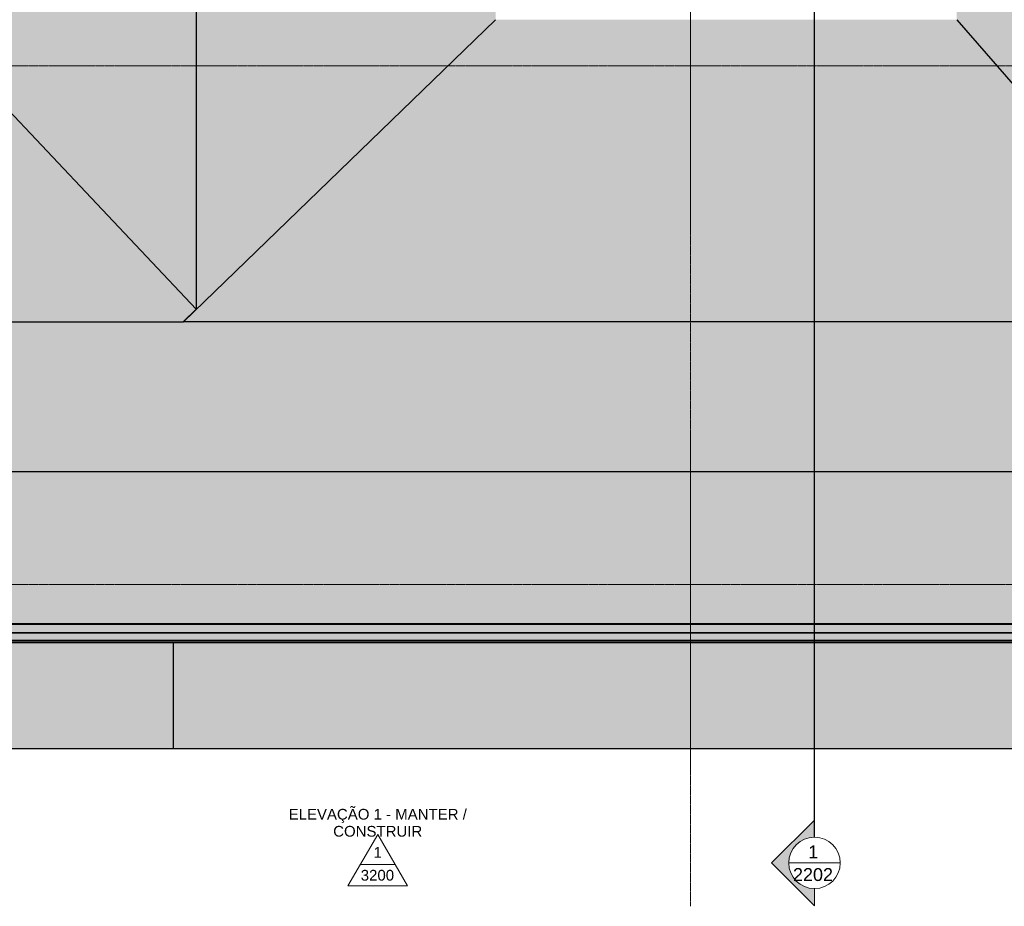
# Model space of a CAD drawing. Header units: millimetres. Extents: x -33648 to 9790, y -21926 to 4340.
# Tile 4 of 7: x -18017 to -6546, y -21926 to -11590. Entities that reach past the tile are written whole.
import ezdxf

# ---------------------------------------------------------------- set-up
doc = ezdxf.new("R2010")
doc.units = ezdxf.units.MM
doc.linetypes.add('_Traço - ponto', pattern=[16, 12, -2, 0, -2])
for name, color, linetype, lineweight in [('A-FLOR', 192, 'Continuous', 25), ('A-FLOR-PATT', 8, 'Continuous', 25), ('A-GENM', 13, 'Continuous', 18), ('A-ROOF', 132, 'Continuous', 25), ('A-ROOF-OTLN', 132, 'Continuous', 18), ('A-ROOF-PATT', 132, 'Continuous', 25), ('G-ANNO-SYMB', 111, 'Continuous', 9), ('S-GRID', 1, 'Continuous', 9)]:
    doc.layers.add(name, color=color, linetype=linetype, lineweight=lineweight)
doc.styles.add('Arial', font='arial.ttf', dxfattribs={"height": 125})
doc.styles.add('Arial_2', font='arial.ttf', dxfattribs={"height": 150})

# ---------------------------------------------------------------- blocks, each defined once
blk = doc.blocks.new('Generic Models 19 - Generic Models 19-3087287-PLANTA COBERTURA - MANTER _ CONSTRUIR')
at = {"layer": 'A-GENM'}
for p, q in [((-6679, -3140), (-6786, -3140)), ((-6786, -3140), (-6786, -3190)), ((-6786, -3190), (3344, -3190)), ((-6207, -3135), (-6679, -3135)), ((-6679, -3135), (-6679, -3140)), ((-6207, -3140), (-6207, -3135)), ((2764, -3140), (-6207, -3140)), ((3236, -3120), (2764, -3120)), ((2764, -3120), (2764, -3140)), ((3236, -3140), (3236, -3120)), ((3394, -3140), (3236, -3140)), ((3344, -18380), (3344, -3190)), ((3394, -3313), (3394, -3140)), ((3414, -3313), (3394, -3313)), ((3414, -3785), (3414, -3313)), ((3394, -3785), (3414, -3785)), ((3394, -17735), (3394, -3785)), ((3414, -17735), (3394, -17735)), ((3414, -18206), (3414, -17735)), ((3394, -18206), (3414, -18206)), ((3394, -18430), (3394, -18206)), ((2095, -18390), (2095, -18380)), ((2129, -18380), (2095, -18380)), ((2095, -18405), (2095, -18390)), ((2095, -18390), (2310, -18390)), ((3050, -18405), (2095, -18405)), ((2310, -18390), (2310, -18380)), ((3013, -18390), (2310, -18390)), ((3013, -18380), (3013, -18390)), ((3015, -18390), (3013, -18390)), ((3015, -18390), (3015, -18380)), ((3034, -18390), (3015, -18390)), ((3021, -18380), (3031, -18380)), ((3034, -18395), (3034, -18390)), ((3041, -18395), (3034, -18395)), ((3041, -18400), (3041, -18395)), ((3050, -18400), (3041, -18400)), ((3050, -18405), (3050, -18400)), ((3069, -18405), (3050, -18405)), ((3069, -18415), (3069, -18405)), ((3075, -18415), (3069, -18415)), ((3075, -18420), (3075, -18415)), ((3082, -18420), (3075, -18420)), ((3088, -18430), (3088, -18428)), ((3094, -18430), (3088, -18430)), ((3344, -18380), (3094, -18380)), ((3094, -18380), (3094, -18430)), ((3094, -18430), (3394, -18430))]:
    blk.add_line(p, q, dxfattribs=at)
blk.add_open_spline([(3088, -18428), (3087, -18427), (3087, -18425), (3085, -18423), (3084, -18422), (3083, -18421), (3082, -18420), (3081, -18420), (3080, -18419), (3079, -18419), (3077, -18419), (3076, -18420), (3075, -18420)], degree=3, knots=[0, 0, 0, 0, 0.166667, 0.25, 0.333333, 0.416667, 0.5, 0.583333, 0.666667, 0.75, 0.833333, 1, 1, 1, 1], dxfattribs=at)
blk = doc.blocks.new('Generic Models 1 - Generic Models 24-4258923-PLANTA COBERTURA - MANTER _ CONSTRUIR')
at = {"layer": 'A-GENM', "lineweight": 25}
for points in [[(-17966, -18634), (-17866, -18634), (-17866, -18632), (-17966, -18632)], [(-10366, -18634), (-10266, -18634), (-10266, -18632), (-10366, -18632)]]:
    blk.add_hatch(color=254, dxfattribs=at).paths.add_polyline_path(points, flags=0)
at = {"layer": 'A-GENM', "color": 5, "lineweight": 25}
for p, q in [((-17966, -18634), (-17966, -18632)), ((-17866, -18632), (-17866, -18634)), ((-10366, -18634), (-10366, -18632)), ((-10266, -18632), (-10266, -18634))]:
    blk.add_line(p, q, dxfattribs=at)
blk = doc.blocks.new('ORNAMENTO SUPERIOR - ORNAMENTO SUPERIOR-4323885-PLANTA COBERTURA - MANTER _ CONSTRUIR')
at = {"layer": 'A-GENM'}
for p, q in [((-7055, -2875), (-7055, -3437)), ((3633, -2875), (-7055, -2875)), ((3633, -18632), (3633, -2875)), ((-7055, -3449), (-7055, -3641)), ((-6771, -3641), (-6771, -3449)), ((-7055, -3654), (-7055, -3655)), ((-6771, -3655), (-6771, -3654)), ((2095, -18348), (2090, -18348)), ((2090, -18632), (3633, -18632))]:
    blk.add_line(p, q, dxfattribs=at)
blk = doc.blocks.new('Elevation - Elevation mark-2836346-PLANTA COBERTURA - MANTER _ CONSTRUIR')
at = {"layer": 'G-ANNO-SYMB'}
for p, q in [((0, 8), (-6.93, -4)), ((6.93, -4), (0, 8)), ((4.04, 1), (-4.04, 1)), ((-6.93, -4), (6.93, -4))]:
    blk.add_line(p, q, dxfattribs=at)
blk = doc.blocks.new('Section - M_Section head ABNT-2836546-PLANTA COBERTURA - MANTER _ CONSTRUIR')
at = {"layer": 'G-ANNO-SYMB'}
h = blk.add_hatch(color=256, dxfattribs=at)
edge = h.paths.add_edge_path(flags=0)
edge.add_line((-6, 10), (4, 0))
edge.add_line((4, 0), (0, 0))
edge.add_arc((-6, 0), 6, 0, 180)
edge.add_line((-12, 0), (-16, 0))
edge.add_line((-16, 0), (-6, 10))
for p, q in [((-16, 0), (-6, 10)), ((-6, 10), (-16, 0)), ((4, 0), (-6, 10)), ((4, 0), (-6, 10)), ((0, 0), (4, 0)), ((-16, 0), (-12, 0))]:
    blk.add_line(p, q, dxfattribs=at)
for start, end in [(360, 180), (0, 180), (180, 0)]:
    blk.add_arc((-6, 0), 6, start, end, dxfattribs=at)

msp = doc.modelspace()

# ---------------------------------------------------------------- hatches: boundary and pattern name
at = {"layer": 'A-FLOR-PATT'}
h = msp.add_hatch(color=254, dxfattribs=at)
h.paths.add_polyline_path([(-30510.78, -20085.566), (-16225.78, -20085.566), (-16225.78, -18854.479), (-30510.78, -18854.479), (-30510.78, -18933.503)], flags=0)
h.paths.add_polyline_path([(-21427.967, -18633.899), (-17965.632, -18633.899), (-17965.632, -18632.466), (-22177.632, -18632.466), (-22177.632, -18633.899), (-22071.118, -18633.899)], flags=0)
h.paths.add_polyline_path([(-16225.78, -18633.899), (-16225.78, -18632.466), (-17865.632, -18632.466), (-17865.632, -18633.899), (-16282.755, -18633.899)], flags=0)
h.paths.add_polyline_path([(-30502.213, -18633.899), (-28885.632, -18633.899), (-28885.632, -18632.466), (-30500.78, -18632.466), (-30500.78, -18433.492), (-30502.213, -18433.492), (-30502.213, -18632.466)], flags=0)
h.paths.add_polyline_path([(-22277.632, -18633.899), (-22277.632, -18632.466), (-25617.632, -18632.466), (-25617.632, -18633.899), (-22714.269, -18633.899)], flags=0)
h.paths.add_polyline_path([(-28785.632, -18633.899), (-25717.632, -18633.899), (-25717.632, -18632.466), (-28785.632, -18632.466)], flags=0)
h = msp.add_hatch(color=254, dxfattribs=at)
h.paths.add_polyline_path([(-16225.78, -20085.566), (-3425.975, -20085.566), (-3425.975, -18854.479), (-16225.78, -18854.479), (-16225.78, -18933.503)], flags=0)
h.paths.add_polyline_path([(-12423.847, -18633.899), (-10365.632, -18633.899), (-10365.632, -18632.466), (-16225.78, -18632.466), (-16225.78, -18633.899), (-13066.998, -18633.899)], flags=0)
h.paths.add_polyline_path([(-7921.787, -18633.899), (-4145.632, -18633.899), (-4145.632, -18632.466), (-10265.632, -18632.466), (-10265.632, -18633.899), (-8564.939, -18633.899)], flags=0)
h.paths.add_polyline_path([(-4045.632, -18633.899), (-3425.975, -18633.899), (-3425.975, -18632.466), (-4045.632, -18632.466)], flags=0)
at = {"layer": 'A-ROOF'}
msp.add_hatch(color=254, dxfattribs=at).paths.add_polyline_path([(-16110.538, -15111.326), (-12472.141, -11589.517), (-12472.141, -6093.492), (-15961.139, -3395.314), (-15961.139, -14966.045), (-16110.884, -15110.992)], flags=0)
at = {"layer": 'A-ROOF-OTLN'}
for points in [[(2047.059, -18738.202), (2089.714, -18738.202), (2089.714, -18638.899), (-30507.213, -18638.899), (-30606.516, -18738.202), (1725.484, -18738.202)], [(2047.059, -18638.899), (2089.714, -18638.899), (2089.714, -18633.899), (-30502.213, -18633.899), (-30507.213, -18638.899), (1725.484, -18638.899)], [(2089.714, -18826.345), (2089.714, -18741.694), (-30610.008, -18741.694), (-30694.659, -18826.345), (2047.059, -18826.345)], [(2047.059, -18741.694), (2089.714, -18741.694), (2089.714, -18738.202), (-30606.516, -18738.202), (-30610.008, -18741.694), (1725.484, -18741.694)], [(-14353.301, -18854.479), (2089.714, -18854.479), (2089.714, -18849.498), (-30717.812, -18849.498), (-30722.793, -18854.479), (-14996.453, -18854.479)], [(2047.059, -18849.498), (2089.714, -18849.498), (2089.714, -18846.359), (-30714.673, -18846.359), (-30717.812, -18849.498), (1725.484, -18849.498)], [(2047.059, -18846.359), (2089.714, -18846.359), (2089.714, -18826.345), (-30694.659, -18826.345), (-30714.673, -18846.359), (1725.484, -18846.359)]]:
    msp.add_hatch(color=254, dxfattribs=at).paths.add_polyline_path(points, flags=0)
at = {"layer": 'A-ROOF-PATT'}
for points in [[(-15961.139, -14966.045), (-15961.139, -3395.314), (-19146.115, -6093.492), (-19146.115, -11589.517), (-16110.538, -14807.66)], [(-4043.835, -15111.326), (-1968.026, -12719.312), (-1968.026, -8237.347), (-7100.089, -3655.147), (-7100.089, -11589.517), (-6309.217, -12500.862)], [(-27444.816, -15110.992), (-16110.884, -15110.992), (-15961.139, -14966.045), (-19146.115, -11589.517), (-30500.78, -11589.517), (-28502.632, -13892.04)], [(-4043.835, -15111.326), (-7100.089, -11589.517), (-12472.141, -11589.517), (-16110.538, -15111.326), (-7100.089, -15111.326)], [(-12423.847, -18632.466), (2089.714, -18632.466), (2089.714, -18130.021), (2379.62, -18130.021), (-1968.026, -12719.312), (-4043.835, -15111.326), (-27444.816, -15110.992), (-30500.78, -18632.466), (-13066.998, -18632.466)]]:
    msp.add_hatch(color=254, dxfattribs=at).paths.add_polyline_path(points, flags=0)

# ---------------------------------------------------------------- linework, layer by layer
at = {"layer": 'A-FLOR', "color": 5}
for p, q in [((-16225.78, -18633.899), (-16225.78, -18632.466)), ((-16225.78, -20085.566), (-16225.78, -18854.479)), ((-31775.802, -20085.566), (3551.996, -20085.566))]:
    msp.add_line(p, q, dxfattribs=at)
at = {"layer": 'A-ROOF', "color": 5}
for p, q in [((-15961.139, -3395.314), (-15961.139, -14966.045)), ((-15961.139, -14966.045), (-19146.115, -11589.517)), ((-16110.538, -15111.326), (-12472.141, -11589.517)), ((-7100.089, -11589.517), (-4043.835, -15111.326)), ((-16110.884, -15110.992), (-15961.139, -14966.045)), ((-27444.816, -15110.992), (-16110.884, -15110.992)), ((-16110.884, -15110.992), (-16110.538, -15111.326)), ((-4043.835, -15111.326), (-16110.538, -15111.326)), ((-30500.78, -18632.466), (2089.714, -18632.466))]:
    msp.add_line(p, q, dxfattribs=at)
at = {"layer": 'A-ROOF-OTLN', "color": 5, "lineweight": 25}
for p, q in [((2089.714, -18638.899), (-30507.213, -18638.899)), ((2089.714, -18633.899), (-30502.213, -18633.899)), ((2089.714, -18741.694), (-30610.008, -18741.694)), ((2089.714, -18738.202), (-30606.516, -18738.202)), ((2089.714, -18854.479), (-30722.793, -18854.479)), ((2089.714, -18849.498), (-30717.812, -18849.498)), ((2089.714, -18846.359), (-30714.673, -18846.359)), ((2089.714, -18826.345), (-30694.659, -18826.345))]:
    msp.add_line(p, q, dxfattribs=at)
at = {"layer": 'G-ANNO-SYMB', "lineweight": 25}
for p, q in [((-8757.442, -21119.396), (-8757.442, 3138.221)), ((-32819.066, -16855.239), (5564.08, -16855.239))]:
    msp.add_line(p, q, dxfattribs=at)
at = {"layer": 'G-ANNO-SYMB'}
msp.add_line((-9057.442, -21419.396), (-8457.442, -21419.396), dxfattribs=at)
at = {"layer": 'S-GRID', "linetype": '_Traço - ponto'}
for p, q in [((-10201.115, 3840.211), (-10201.115, -21925.591)), ((5705.704, -12128.492), (-33392.798, -12128.492)), ((5705.704, -18173.492), (-33608.19, -18173.492))]:
    msp.add_line(p, q, dxfattribs=at)

# ---------------------------------------------------------------- block references
at = {"layer": 'A-GENM', "color": 5, "lineweight": 25}
msp.add_blockref('Generic Models 1 - Generic Models 24-4258923-PLANTA COBERTURA - MANTER _ CONSTRUIR', (0, 0), dxfattribs=at)
at = {"layer": 'A-GENM'}
for name in ['ORNAMENTO SUPERIOR - ORNAMENTO SUPERIOR-4323885-PLANTA COBERTURA - MANTER _ CONSTRUIR', 'Generic Models 19 - Generic Models 19-3087287-PLANTA COBERTURA - MANTER _ CONSTRUIR']:
    msp.add_blockref(name, (0, 0), dxfattribs=at)
at = {"layer": 'G-ANNO-SYMB', "xscale": 49.99999999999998, "yscale": 49.99999999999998, "zscale": 49.99999999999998, "rotation": 90}
msp.add_blockref('Section - M_Section head ABNT-2836546-PLANTA COBERTURA - MANTER _ CONSTRUIR', (-8757.442, -21119.396), dxfattribs=at)
at = {"layer": 'G-ANNO-SYMB', "xscale": 49.99999999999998, "yscale": 49.99999999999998, "zscale": 49.99999999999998}
msp.add_blockref('Elevation - Elevation mark-2836346-PLANTA COBERTURA - MANTER _ CONSTRUIR', (-13846.252, -21486.514), dxfattribs=at)

# ---------------------------------------------------------------- texts
at = {"layer": 'G-ANNO-SYMB', "attachment_point": 1}
for s, insert, char_height, width, style in [('ELEVAÇÃO 1 - MANTER /', (-14884.104, -20789.881), 125, 2513.29031, 'Arial'), ('CONSTRUIR', (-14364.859, -20988.318), 125, 1258.64937, 'Arial'), ('1', (-8829.648, -21215.438), 150, 144.30375, 'Arial_2'), ('1', (-13895.253, -21235.241), 125, 116.24469, 'Arial'), ('3200', (-14043.7, -21500.667), 125, 464.97875, 'Arial'), ('2202', (-9008.148, -21480.427), 150, 577.215, 'Arial_2')]:
    msp.add_mtext(s, dxfattribs=dict(at, insert=insert, char_height=char_height, width=width, style=style))

doc.saveas('drawing.dxf')
